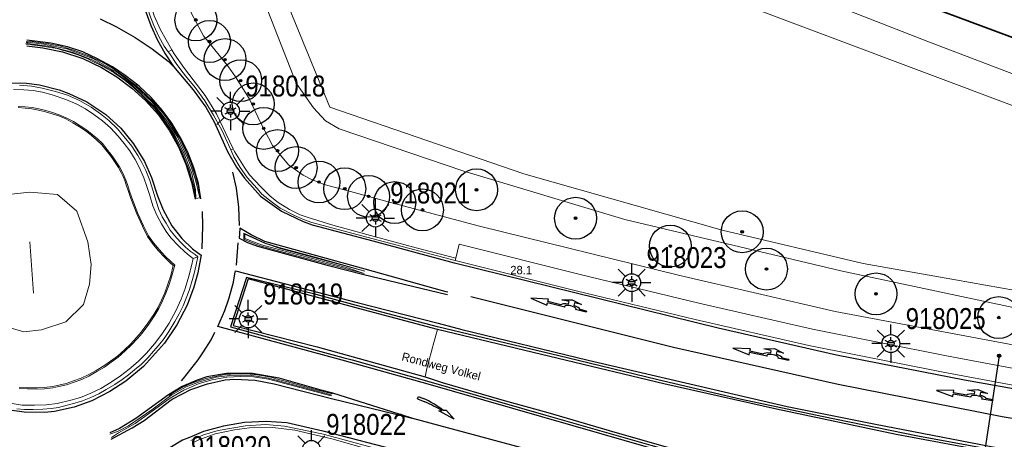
# Model space of a CAD drawing. Header units: metres. Extents: x 169249 to 194689, y 406250 to 412203.
# Tile 15 of 26: x 172716 to 172833, y 406482 to 406532. Entities that reach past the tile are written whole.
import ezdxf
from ezdxf.enums import TextEntityAlignment as Align

# ---------------------------------------------------------------- set-up
doc = ezdxf.new("R2010")
doc.units = ezdxf.units.M
doc.layers.get('0').update_dxf_attribs({"lineweight": 25})
for name, color, linetype, lineweight in [('B-WE-GR-BOOM-S', 90, 'Continuous', 25), ('B-WE-GW-WATERGANG_INSTEEK-G', 160, 'Continuous', 18), ('B-WE-GW-WATERGANG_SLOOT_BODEM-G', 160, 'Continuous', 18), ('B-WE-GW-WATERGANG_WATERLIJN-G', 160, 'Continuous', 18), ('B-WE-KL-ET_LS_OV_LICHTMAST-S', 190, 'Continuous', 25), ('B-WE-OG-BREUKLIJN-G', 7, 'Continuous', 18), ('B-WE-OG-TOPOGRAFIE_BEBOUWING-G', 1, 'Continuous', 35), ('B-WE-OG-TOPOGRAFIE_WATER-GV', 160, 'Continuous', 18), ('B-WE-OG-TOPOGRAFIE_WEG_BERM-GV', 62, 'Continuous', 18), ('B-WE-OG-TOPOGRAFIE_WEG_RIJWEG-GV', 252, 'Continuous', 18), ('B-WE-VW-MARKERING_PIJL-S', 7, 'Continuous', 25)]:
    doc.layers.add(name, color=color, linetype=linetype, lineweight=lineweight)
for name, color, linetype in [('B-WE-IE-MEUBILAIR_WEGMEUBILAIR-S', 7, 'Continuous'), ('B-WE-OG-TOPOGRAFIE_WEG_VERKEERSEILAND-GV', 7, 'Continuous'), ('B-WE-VW-BEWEGWIJZERING_DRAAGCONSTRUCTIE_PORTAAL_POER-G', 7, 'Continuous'), ('B-WE-VW-MARKERING-G', 7, 'Continuous'), ('Label_Openbareruimte', 7, 'Continuous'), ('Label_Puntobject', 7, 'Continuous')]:
    doc.layers.add(name, color=color, linetype=linetype)
doc.styles.add('ARIAL', font='ARIALN.TTF', dxfattribs={"height": 1})
doc.styles.add('NLCS-ISO', font='txt')

# ---------------------------------------------------------------- blocks, each defined once
blk = doc.blocks.new('LM')
for p, q in [((-0.47, 0.61), (-0.47, 1.83)), ((-1.23, 0.3), (-2.09, 1.16)), ((0.29, 0.3), (1.15, 1.16)), ((-1.54, -0.46), (-2.76, -0.46)), ((0.6, -0.46), (1.82, -0.46)), ((-1.23, -1.22), (-2.09, -2.08)), ((-0.47, -1.53), (-0.47, -2.75)), ((0.29, -1.21), (1.15, -2.08))]:
    blk.add_line(p, q)
blk.add_circle((-0.47, -0.46), 1.07)
at = {"color": 7, "style": 'ARIAL'}
blk.add_attdef('MASTNR.', (1.3, 1.28), '', height=2.5, dxfattribs=at)
blk = doc.blocks.new('SGR-BOOM_01')
at = {"ltscale": 0.1}
h = blk.add_hatch(color=256, dxfattribs=at)
edge = h.paths.add_edge_path()
edge.add_arc((0, 0), 0.15, 0, 360)
for radius in [2.5, 0.045]:
    blk.add_circle((0, 0), radius)
blk.add_circle((0, 0), 0.15, dxfattribs=at)
blk = doc.blocks.new('B-SVW-MARKERING_PIJL_VERDRIJF_RE_5.0')
for p, q in [((0, 0.15), (0.6, 0.15)), ((0, -0.15), (0, 0.15)), ((0, -0.15), (0.96, -0.15)), ((2.92, -0.46), (3.27, -0.28)), ((5, -0.66), (2.92, -0.46)), ((3.75, -0.04), (3.43, -0.2)), ((5, -0.66), (3.75, -0.04))]:
    blk.add_line(p, q)
for centre, radius, start, end in [((0.61, -11.39), 11.54, 75.8527, 90.0468), ((0.99, -20.17), 20.02, 83.4664, 90.0916)]:
    blk.add_arc(centre, radius, start, end)
blk = doc.blocks.new('B-SVW-MARKERING_PIJL_ROTONDE_RD_RA_6.80')
for p, q in [((0, 0.07), (1.29, 0.07)), ((0, -0.07), (0, 0.07)), ((2.61, 0.07), (4.75, 0.07)), ((4.75, 0.37), (4.75, 0.07)), ((6.8, 0), (4.75, 0.37)), ((0, -0.07), (0.77, -0.07)), ((1.95, -0.98), (0.75, -0.68)), ((0.75, -0.68), (1.6, -0.68)), ((1.6, -0.68), (1.6, -0.36)), ((3.15, -0.68), (1.95, -0.98)), ((2.3, -0.68), (2.3, -0.36)), ((2.3, -0.68), (3.15, -0.68)), ((3.13, -0.07), (4.75, -0.07)), ((4.75, -0.38), (6.8, 0)), ((4.75, -0.07), (4.75, -0.38))]:
    blk.add_line(p, q)
for major_axis, ratio, start_param, end_param in [((-0.7, 0), 0.321429, 5.943348, 9.764615), ((-1.2, 0), 0.3125, 6.484543, 7.558013), ((-1.2, 0), 0.3125, 8.14995, 9.22342)]:
    blk.add_ellipse((1.95, 0), major_axis=major_axis, ratio=ratio, start_param=start_param, end_param=end_param)
blk = doc.blocks.new('B-SIE-WEG_LICHTMAST-SO')
at = {"ltscale": 0.1}
for p, q in [((-0.33, 0.19), (-0.67, 0.39)), ((0, 0.39), (0, 0.77)), ((0.33, 0.19), (0.67, 0.39)), ((-0.33, -0.19), (-0.67, -0.39)), ((0, -0.39), (0, -0.77)), ((0.33, -0.19), (0.67, -0.39))]:
    blk.add_line(p, q, dxfattribs=at)
at = {"flags": 128}
for points in [[(-0.35, 0.15), (0.35, 0.15)], [(-0.35, -0.15), (0.35, -0.15)]]:
    blk.add_lwpolyline(points, dxfattribs=at)
at = {"ltscale": 0.1}
blk.add_circle((0, 0), 0.386, dxfattribs=at)
at = {"style": 'NLCS-ISO'}
blk.add_attdef('TYPE', text='', height=0.549, dxfattribs=at).set_placement((0, 0.77), align=Align.BOTTOM_CENTER)
blk = doc.blocks.new('SIE-WEG_PAAL_ALGEMEEN_TYPE_01-SO')
h = blk.add_hatch(color=256)
edge = h.paths.add_edge_path()
edge.add_arc((0, 0), 0.188, 0, 360)
at = {"ltscale": 0.5}
blk.add_circle((0, 0), 0.188, dxfattribs=at)

msp = doc.modelspace()

# ---------------------------------------------------------------- linework, layer by layer
at = {"layer": 'B-WE-GW-WATERGANG_INSTEEK-G'}
msp.add_polyline3d([(172756.65, 406555.49, 17.65), (172756.81, 406555.43, 17.65), (172763.61, 406552.75, 17.64), (172793.86, 406541.2, 17.73), (172824.27, 406529.33, 17.79), (172839.65, 406523.47, 17.78), (172842.19, 406522.4, 17.78), (172844.41, 406521.56, 17.75)], dxfattribs=at)
at = {"layer": 'B-WE-GW-WATERGANG_SLOOT_BODEM-G'}
msp.add_polyline3d([(172754.84, 406552.94, 15.72), (172754.12, 406553.29, 15.75), (172745.89, 406557.22, 16.11), (172742.36, 406546.62, 16.1), (172752.65, 406521.55, 15.88), (172775.82, 406513.61, 15.87), (172799.5, 406506.88, 15.89), (172816.36, 406502.91, 16.26), (172827.38, 406500.96, 15.71), (172857.82, 406495.55, 15.63), (172879.55, 406492.47, 15.67), (172898.6, 406490.38, 15.56), (172926.21, 406487.4, 15.79), (172945.4, 406485.6, 15.83), (172967.27, 406483.04, 15.77), (172977.07, 406482.54, 15.83), (172984.19, 406482.93, 15.73)], dxfattribs=at)
at = {"layer": 'B-WE-GW-WATERGANG_WATERLIJN-G'}
msp.add_polyline3d([(172842.12, 406518.64, 15.81), (172834.68, 406521.57, 15.81), (172779.25, 406542.41, 15.81), (172771.14, 406545.91, 15.78), (172758.59, 406551.32, 15.73), (172754.96, 406552.89, 15.71)], dxfattribs=at)
at = {"layer": 'B-WE-OG-BREUKLIJN-G'}
msp.add_line((172716.78, 406505.51, 18.97), (172717.25, 406499.37, 18.88), dxfattribs=at)
for points in [[(172736.63, 406510.68, 17.87), (172736.59, 406511.68, 17.98), (172736.15, 406513.66, 17.98), (172735.17, 406516.14, 17.97), (172734.07, 406518.25, 17.97), (172732.62, 406520.44, 17.96), (172731.77, 406521.53, 17.96), (172728.92, 406524.31, 17.95), (172726.57, 406525.98, 17.98), (172724.23, 406527.23, 17.99), (172721.87, 406528.13, 17.95), (172719.28, 406528.82, 17.97), (172716.51, 406529.18, 17.96), (172716.54, 406529.33, 17.98), (172718.49, 406529.09, 17.98), (172721.23, 406528.53, 17.97), (172724.31, 406527.37, 17.96), (172727.39, 406525.63, 17.96), (172729.31, 406524.13, 17.96), (172731.43, 406522.17, 17.96), (172733.09, 406520.07, 17.96), (172734.43, 406518.01, 17.96), (172735.63, 406515.52, 17.98), (172736.12, 406514.33, 17.98), (172736.57, 406512.9, 17.99), (172737.11, 406510.73, 17.87)], [(172713.16, 406495.59, 18.65), (172710.83, 406497.86, 18.68), (172709.87, 406500.28, 18.74), (172709.72, 406503.47, 18.81), (172710.41, 406507.88, 18.76), (172711.75, 406509.79, 18.85), (172714.2, 406511.13, 18.88), (172716.78, 406511.4, 18.9), (172720.1, 406511.12, 18.94), (172722.43, 406509.14, 18.91), (172723.71, 406505.5, 18.91), (172724.11, 406502.78, 18.91), (172723.92, 406500.43, 18.83), (172723.2, 406498.02, 18.8), (172721.08, 406495.95, 18.74), (172718.21, 406494.97, 18.65), (172716.1, 406494.74, 18.65), (172713.16, 406495.59, 18.65)], [(172756.81, 406502, 17.73), (172746.72, 406504.69, 17.88), (172744.85, 406505.32, 17.89), (172742.49, 406506.4, 17.9), (172742.48, 406505.9, 17.91), (172744.49, 406505.14, 17.89), (172754.86, 406502.34, 17.77), (172756.73, 406501.72, 17.71)], [(172726.37, 406482.54, 17.87), (172727.29, 406482.84, 17.93), (172728.57, 406483.53, 17.94), (172731.38, 406485.43, 17.95), (172733.48, 406487.03, 17.95), (172733.76, 406487.22, 17.95), (172735.48, 406488.18, 17.95), (172737.06, 406488.78, 17.92), (172739.06, 406489.32, 17.86), (172740.7, 406489.55, 17.87), (172741.94, 406489.58, 17.86), (172743.32, 406489.53, 17.78), (172745.29, 406489.22, 17.78), (172752.81, 406487.24, 17.73), (172752.78, 406487.09, 17.78), (172745.31, 406489.1, 17.84), (172743.52, 406489.36, 17.88), (172742.01, 406489.42, 17.88), (172740.34, 406489.32, 17.86), (172738.59, 406489.03, 17.9), (172737.02, 406488.57, 17.93), (172735.2, 406487.79, 17.93), (172733.57, 406486.85, 17.93), (172733.43, 406486.76, 17.93), (172729.37, 406483.8, 17.93), (172727.39, 406482.68, 17.93), (172726.56, 406482.12, 17.87)]]:
    msp.add_polyline3d(points, dxfattribs=at)
at = {"layer": 'B-WE-OG-TOPOGRAFIE_BEBOUWING-G'}
msp.add_polyline3d([(172842.28, 406573.03, 22.49), (172871.24, 406562.42, 22.38), (172867.69, 406553.05, 22.38), (172866.02, 406553.57, 22.4), (172864.85, 406549.85, 22.4), (172845.85, 406526.83, 22.39), (172838.87, 406529.61, 22.39), (172838.35, 406528.34, 22.4), (172820.05, 406535.16, 22.45), (172819.53, 406535.5, 22.97), (172794.41, 406545.21, 23.09), (172794.5, 406545.45, 23.09), (172809.41, 406584.15, 23.14), (172842, 406571.69, 23.29), (172842, 406571.72, 23.21), (172842, 406571.97, 22.49), (172842.28, 406573.03, 22.49)], dxfattribs=at)
at = {"layer": 'B-WE-OG-TOPOGRAFIE_WATER-GV'}
msp.add_polyline3d([(172741.79, 406542.02, 17.59), (172742.05, 406541.25, 17.57), (172742.65, 406539.69, 17.57), (172748.63, 406524.42, 17.52), (172749.17, 406523.64, 17.5), (172750.67, 406521.48, 17.48), (172752.12, 406519.92, 17.47), (172753.73, 406518.99, 17.47), (172768.64, 406513.93, 17.37), (172787.89, 406508.14, 17.31), (172813.67, 406502.02, 17.33), (172835.01, 406497.5, 17.35), (172856.69, 406494.06, 17.38), (172867.53, 406492.55, 17.45), (172899.8, 406488.53, 17.52), (172929.15, 406485.55, 17.53), (172952.54, 406482.66, 17.59), (172961.71, 406481.51, 17.62), (172964.84, 406481.12, 17.63), (172977.53, 406480.6, 17.64), (172988.12, 406480.85, 17.7)], dxfattribs=at)
at = {"layer": 'B-WE-OG-TOPOGRAFIE_WEG_BERM-GV'}
for p, q in [((172733.76, 406528.42, 17.85), (172733.33, 406528.18, 17.77)), ((172741.09, 406516.6, 17.91), (172740.8, 406516.46, 17.76)), ((172736.85, 406503.71, 18.01), (172736.3, 406503.52, 18.06)), ((172767.67, 406503.55, 17.63), (172767.59, 406503.28, 17.61)), ((172733.93, 406502.66, 18.22), (172734.1, 406502.71, 18.09))]:
    msp.add_line(p, q, dxfattribs=at)
for points in [[(172729.87, 406541.95, 17.55), (172729.9, 406540.41, 17.59), (172729.96, 406538.14, 17.64), (172730.15, 406536.81, 17.67), (172730.46, 406535.09, 17.67), (172730.68, 406533.99, 17.71), (172731.13, 406532.54, 17.72), (172731.61, 406531.32, 17.74), (172732.2, 406530, 17.77), (172732.83, 406528.86, 17.73), (172733.33, 406528.18, 17.77)], [(172730.25, 406541.96, 17.71), (172730.32, 406540.4, 17.75), (172730.43, 406537.9, 17.8), (172730.71, 406535.85, 17.8), (172731.64, 406532.48, 17.83), (172732.39, 406530.8, 17.84), (172733.76, 406528.42, 17.85)], [(172734.48, 406541.98, 17.67), (172734.6, 406538.56, 17.65), (172735.03, 406535.79, 17.7), (172736.1, 406532.76, 17.75), (172737.54, 406530.06, 17.78), (172739.42, 406527.76, 17.78), (172740.52, 406526.37, 17.78), (172741.35, 406525.2, 17.78), (172743, 406522.58, 17.79), (172744.38, 406519.67, 17.78), (172745.79, 406516.99, 17.77), (172747.71, 406514.68, 17.69), (172749.45, 406513.44, 17.69), (172750.44, 406512.95, 17.68), (172751.97, 406512.32, 17.68), (172755.11, 406511.48, 17.68), (172759.59, 406510.27, 17.68), (172770.53, 406507.38, 17.68), (172794.46, 406501.47, 17.69), (172812.99, 406497.18, 17.69), (172845.43, 406491.1, 17.71), (172869.59, 406487.58, 17.75), (172869.3, 406484.97, 17.66)], [(172733.33, 406528.18, 17.77), (172733.52, 406527.92, 17.79), (172734.27, 406526.76, 17.79), (172734.82, 406526.02, 17.74), (172735.4, 406525.3, 17.75), (172736.56, 406523.91, 17.76), (172737.71, 406522.32, 17.77), (172738.73, 406520.62, 17.78), (172739.78, 406518.74, 17.77), (172740.56, 406516.98, 17.76), (172740.8, 406516.46, 17.76)], [(172733.76, 406528.42, 17.85), (172734.04, 406527.94, 17.85), (172735.29, 406526.17, 17.86), (172737.75, 406522.97, 17.87), (172739.1, 406520.75, 17.89), (172740.22, 406518.44, 17.91), (172741.09, 406516.6, 17.91)], [(172714.86, 406523.67, 18.08), (172716.07, 406523.62, 18.1), (172717.18, 406523.54, 18.1), (172718.32, 406523.37, 18.1), (172719.47, 406523.05, 18.1), (172721.11, 406522.49, 18.11), (172722.41, 406521.94, 18.11), (172723.46, 406521.36, 18.11), (172724.46, 406520.69, 18.11), (172725.47, 406519.93, 18.12), (172726.44, 406519.1, 18.1), (172727.34, 406518.12, 18.1), (172728.07, 406517.22, 18.1), (172728.76, 406516.34, 18.1), (172729.38, 406515.32, 18.12), (172729.9, 406514.32, 18.12), (172730.4, 406513.14, 18.12), (172730.78, 406512.11, 18.12), (172731.14, 406511.01, 18.12), (172731.49, 406509.79, 18.12), (172731.95, 406508.69, 18.12), (172732.51, 406507.62, 18.12), (172733.09, 406506.73, 18.12), (172733.66, 406505.96, 18.11), (172734.56, 406505.01, 18.11), (172735.31, 406504.31, 18.08), (172735.85, 406503.86, 18.06), (172736.3, 406503.52, 18.06)], [(172736.85, 406503.71, 18.01), (172736.53, 406503.96, 18.01), (172735.97, 406504.36, 18.01), (172735.38, 406504.87, 18.02), (172734.74, 406505.51, 18.02), (172734.07, 406506.24, 18.02), (172733.58, 406506.89, 18.04), (172733.07, 406507.7, 18.03), (172732.61, 406508.49, 18.02), (172732.22, 406509.33, 18.02), (172731.9, 406510.33, 18.02), (172731.5, 406511.66, 18.02), (172731.12, 406512.83, 18.01), (172730.64, 406514, 18.01), (172730.17, 406514.96, 18), (172729.7, 406515.81, 17.99), (172728.97, 406516.9, 17.99), (172728.08, 406518.02, 17.98), (172727.26, 406518.98, 17.96), (172726.23, 406519.98, 17.96), (172725.26, 406520.78, 17.96), (172724.11, 406521.58, 17.96), (172722.74, 406522.34, 17.95), (172721.31, 406522.99, 17.95), (172719.85, 406523.45, 17.94), (172718.28, 406523.84, 17.95), (172716.99, 406524.09, 17.95), (172715.58, 406524.18, 17.95)], [(172715.41, 406521.51, 18.23), (172716.24, 406521.46, 18.23), (172717.05, 406521.36, 18.23), (172717.83, 406521.22, 18.23), (172718.67, 406521.01, 18.23), (172719.46, 406520.78, 18.23), (172720.26, 406520.51, 18.23), (172721.08, 406520.16, 18.23), (172721.95, 406519.71, 18.23), (172722.75, 406519.22, 18.25), (172723.52, 406518.68, 18.25), (172724.16, 406518.2, 18.25), (172724.78, 406517.68, 18.25), (172725.39, 406517.07, 18.27), (172725.85, 406516.5, 18.27), (172726.35, 406515.87, 18.27), (172726.69, 406515.43, 18.27), (172726.99, 406514.94, 18.27), (172727.38, 406514.35, 18.27), (172727.7, 406513.78, 18.27), (172727.94, 406513.28, 18.27), (172728.13, 406512.81, 18.27), (172728.31, 406512.3, 18.27), (172728.58, 406511.49, 18.27), (172728.85, 406510.68, 18.27), (172729.58, 406508.82, 18.27), (172730.25, 406507.35, 18.27), (172730.86, 406506.14, 18.28), (172731.47, 406505.28, 18.28), (172732.14, 406504.46, 18.28), (172732.87, 406503.66, 18.28), (172733.52, 406503.04, 18.28), (172733.93, 406502.66, 18.22)], [(172734.1, 406502.71, 18.09), (172733.63, 406503.15, 18.15), (172732.98, 406503.76, 18.15), (172732.25, 406504.56, 18.15), (172731.59, 406505.37, 18.15), (172730.99, 406506.22, 18.15), (172730.39, 406507.41, 18.14), (172729.71, 406508.88, 18.14), (172728.99, 406510.73, 18.14), (172728.72, 406511.54, 18.14), (172728.46, 406512.35, 18.14), (172728.27, 406512.86, 18.14), (172728.08, 406513.34, 18.14), (172727.83, 406513.85, 18.14), (172727.51, 406514.43, 18.14), (172727.11, 406515.02, 18.14), (172726.81, 406515.52, 18.14), (172726.47, 406515.97, 18.14), (172725.97, 406516.59, 18.14), (172725.5, 406517.17, 18.14), (172724.88, 406517.79, 18.12), (172724.25, 406518.31, 18.12), (172723.61, 406518.8, 18.12), (172722.83, 406519.35, 18.12), (172722.03, 406519.84, 18.11), (172721.14, 406520.3, 18.1), (172720.32, 406520.65, 18.1), (172719.5, 406520.93, 18.1), (172718.71, 406521.16, 18.1), (172717.86, 406521.37, 18.1), (172717.08, 406521.51, 18.1), (172716.26, 406521.61, 18.1), (172715.42, 406521.66, 18.1)], [(172740.8, 406516.46, 17.76), (172741.17, 406515.63, 17.76), (172741.91, 406514.37, 17.74), (172742.75, 406513.16, 17.74), (172743.95, 406511.85, 17.7), (172744.51, 406511.18, 17.7), (172745.8, 406510.17, 17.68), (172746.7, 406509.5, 17.67), (172748.43, 406508.65, 17.66), (172749.47, 406508.17, 17.68), (172750.5, 406507.79, 17.66), (172757.82, 406505.83, 17.63), (172767.59, 406503.28, 17.61)], [(172741.09, 406516.6, 17.91), (172741.23, 406516.29, 17.91), (172742.45, 406514.35, 17.89), (172743.04, 406513.5, 17.89), (172744.36, 406512.08, 17.86), (172745.52, 406510.94, 17.82), (172746.48, 406510.19, 17.8), (172747.83, 406509.35, 17.8), (172749.11, 406508.73, 17.75), (172750.04, 406508.39, 17.75), (172752.98, 406507.47, 17.74), (172757.93, 406506.12, 17.71), (172762.93, 406504.77, 17.7), (172767.67, 406503.55, 17.63)], [(172869.3, 406484.97, 17.66), (172865.14, 406485.49, 17.64), (172853.3, 406487.14, 17.64), (172841.4, 406489.07, 17.59), (172826.28, 406491.9, 17.6), (172810.27, 406495.06, 17.61), (172796.72, 406498.18, 17.62), (172782.52, 406501.58, 17.61), (172768.08, 406505.22, 17.61), (172768.07, 406505.22, 17.61), (172767.67, 406503.55, 17.63)], [(172736.3, 406503.52, 18.06), (172736.1, 406502.61, 18.05), (172735.8, 406501.41, 18.05), (172735.35, 406499.91, 18.04), (172734.89, 406498.65, 18.04), (172734.26, 406497.32, 18.04), (172733.43, 406495.79, 18.04), (172732.57, 406494.45, 18.05), (172731.7, 406493.31, 18.05), (172730.74, 406492.21, 18.06), (172729.73, 406491.22, 18.07), (172728.66, 406490.29, 18.07), (172727.64, 406489.48, 18.08), (172726.52, 406488.76, 18.07), (172725.3, 406488, 18.07), (172724.09, 406487.42, 18.09), (172722.86, 406486.93, 18.09), (172721.68, 406486.59, 18.09), (172720.07, 406486.2, 18.08), (172718.75, 406486.02, 18.07), (172717.37, 406485.99, 18.07), (172715.87, 406486, 18.07), (172714.45, 406486.24, 18.08)], [(172715.26, 406485.57, 17.94), (172716.16, 406485.49, 17.94), (172717.21, 406485.47, 17.94), (172718.36, 406485.51, 17.93), (172719.35, 406485.59, 17.93), (172720.23, 406485.73, 17.93), (172721.24, 406485.98, 17.93), (172722.18, 406486.22, 17.96), (172723.08, 406486.52, 17.96), (172724.08, 406486.92, 17.96), (172725.03, 406487.36, 17.95), (172725.93, 406487.85, 17.95), (172726.97, 406488.48, 17.93), (172727.83, 406489.05, 17.91), (172728.6, 406489.62, 17.92), (172729.32, 406490.2, 17.92), (172730.12, 406490.9, 17.92), (172730.89, 406491.66, 17.94), (172731.59, 406492.43, 17.95), (172732.17, 406493.1, 17.95), (172732.83, 406493.96, 17.95), (172733.41, 406494.77, 17.95), (172734.12, 406495.97, 17.95), (172734.62, 406496.9, 17.95), (172735.1, 406497.84, 17.95), (172735.47, 406498.78, 17.95), (172735.82, 406499.68, 17.95), (172736, 406500.21, 17.95), (172736.13, 406500.59, 17.95), (172736.43, 406501.7, 17.95), (172736.66, 406502.75, 17.94), (172736.85, 406503.71, 18.01)], [(172767.59, 406503.28, 17.61), (172782.04, 406499.64, 17.61), (172796.27, 406496.23, 17.62), (172809.86, 406493.1, 17.61), (172825.9, 406489.94, 17.6), (172841.05, 406487.1, 17.59), (172853, 406485.16, 17.64), (172864.88, 406483.51, 17.64), (172869.08, 406482.99, 17.66)], [(172715.51, 406488, 18.09), (172716.51, 406487.93, 18.09), (172717.67, 406487.92, 18.09), (172718.54, 406487.95, 18.09), (172719.54, 406488.08, 18.09), (172720.28, 406488.22, 18.09), (172721.17, 406488.43, 18.09), (172722.08, 406488.74, 18.12), (172723, 406489.07, 18.12), (172723.84, 406489.47, 18.12), (172724.82, 406490, 18.12), (172725.73, 406490.55, 18.11), (172726.53, 406491.13, 18.1), (172727.36, 406491.72, 18.09), (172728.2, 406492.47, 18.08), (172728.94, 406493.18, 18.09), (172729.65, 406493.97, 18.08), (172730.23, 406494.59, 18.07), (172731.01, 406495.68, 18.07), (172731.73, 406496.75, 18.07), (172732.22, 406497.54, 18.05), (172732.65, 406498.45, 18.05), (172733.06, 406499.36, 18.05), (172733.44, 406500.4, 18.04), (172733.77, 406501.43, 18.05), (172734.1, 406502.71, 18.09)], [(172733.93, 406502.66, 18.22), (172733.63, 406501.47, 18.18), (172733.3, 406500.45, 18.17), (172732.92, 406499.42, 18.18), (172732.52, 406498.51, 18.18), (172732.09, 406497.61, 18.18), (172731.6, 406496.83, 18.2), (172730.89, 406495.77, 18.2), (172730.11, 406494.69, 18.2), (172729.54, 406494.07, 18.21), (172728.83, 406493.29, 18.22), (172728.09, 406492.58, 18.21), (172727.27, 406491.84, 18.22), (172726.45, 406491.25, 18.23), (172725.65, 406490.67, 18.24), (172724.74, 406490.13, 18.25), (172723.77, 406489.6, 18.25), (172722.94, 406489.2, 18.25), (172722.03, 406488.88, 18.25), (172721.13, 406488.57, 18.22), (172720.25, 406488.37, 18.22), (172719.51, 406488.23, 18.22), (172718.53, 406488.1, 18.22), (172717.67, 406488.07, 18.22), (172716.52, 406488.08, 18.22), (172715.53, 406488.15, 18.22)], [(172765.5, 406495.03, 17.92), (172765.05, 406493.48, 18.05), (172764.24, 406490.38, 18.02), (172764.04, 406489.38, 17.94)], [(172761.47, 406479.91, 17.59), (172761.23, 406479.98, 17.59), (172751.99, 406482.5, 17.61), (172751.69, 406482.57, 17.61), (172747.23, 406483.5, 17.61), (172744.99, 406483.67, 17.62), (172742.56, 406483.54, 17.68), (172739.28, 406482.99, 17.68), (172737.53, 406482.45, 17.69), (172736.04, 406481.79, 17.68)], [(172761.43, 406479.55, 17.61), (172760.49, 406479.81, 17.68), (172758.9, 406480.27, 17.72), (172752.87, 406481.96, 17.73), (172748.44, 406483, 17.77), (172745.82, 406483.33, 17.81), (172743.63, 406483.37, 17.82), (172741.24, 406483.06, 17.86), (172738.95, 406482.58, 17.87), (172737, 406481.87, 17.86), (172736.2, 406481.47, 17.86)]]:
    msp.add_polyline3d(points, dxfattribs=at)
at = {"layer": 'B-WE-OG-TOPOGRAFIE_WEG_RIJWEG-GV'}
msp.add_line((172736.63, 406510.68, 17.87), (172737.11, 406510.73, 17.87), dxfattribs=at)
for points in [[(172726.06, 406526.58, 17.9), (172725.35, 406526.96, 17.9), (172724.5, 406527.38, 17.91), (172723.83, 406527.7, 17.91), (172722.89, 406528.05, 17.91), (172722.12, 406528.34, 17.91), (172721.24, 406528.61, 17.91), (172720.49, 406528.83, 17.91), (172719.83, 406528.96, 17.91), (172719.02, 406529.12, 17.91), (172718.17, 406529.23, 17.91), (172717.29, 406529.35, 17.91), (172716.41, 406529.41, 17.9), (172716.36, 406529.07, 17.9), (172717.03, 406529.01, 17.91), (172718.01, 406528.88, 17.91), (172719.01, 406528.74, 17.91), (172720.07, 406528.55, 17.91), (172720.67, 406528.38, 17.91), (172721.58, 406528.11, 17.91), (172722.55, 406527.8, 17.91), (172723.73, 406527.33, 17.91), (172724.4, 406526.99, 17.91), (172725.24, 406526.58, 17.91), (172726.04, 406526.14, 17.91), (172726.88, 406525.66, 17.91), (172727.5, 406525.22, 17.91), (172728.17, 406524.73, 17.91), (172728.86, 406524.19, 17.91), (172729.5, 406523.62, 17.91), (172730.15, 406523.04, 17.91), (172730.67, 406522.51, 17.94), (172731.19, 406521.97, 17.94), (172731.69, 406521.43, 17.94), (172732.18, 406520.77, 17.94), (172732.61, 406520.26, 17.94), (172733.07, 406519.58, 17.94), (172733.71, 406518.62, 17.94), (172734.14, 406517.86, 17.94), (172734.53, 406517.12, 17.94), (172734.96, 406516.23, 17.96), (172735.33, 406515.31, 17.95), (172735.84, 406514.03, 17.93), (172736.2, 406512.78, 17.9), (172736.41, 406511.96, 17.94), (172736.63, 406510.68, 17.87)], [(172737.11, 406510.73, 17.87), (172737.02, 406511.49, 17.92), (172736.93, 406512.03, 17.92), (172736.84, 406512.48, 17.93), (172736.59, 406513.36, 17.95), (172736.32, 406514.18, 17.95), (172736.04, 406514.96, 17.95), (172735.62, 406515.88, 17.94), (172735.41, 406516.41, 17.93), (172734.98, 406517.21, 17.93), (172734.62, 406517.93, 17.93), (172734.17, 406518.69, 17.92), (172733.67, 406519.47, 17.92), (172733.19, 406520.2, 17.9), (172732.64, 406520.91, 17.89), (172732.16, 406521.5, 17.89), (172731.5, 406522.24, 17.88), (172730.77, 406522.96, 17.9), (172730.1, 406523.61, 17.89), (172729.49, 406524.15, 17.89), (172728.79, 406524.67, 17.89), (172728.04, 406525.27, 17.89), (172727.5, 406525.64, 17.89), (172726.76, 406526.16, 17.89), (172726.06, 406526.58, 17.9)], [(172756.73, 406501.72, 17.71), (172750.49, 406503.36, 17.75), (172747.23, 406504.21, 17.75), (172744.31, 406505.02, 17.75), (172742.5, 406505.74, 17.8), (172742.37, 406505.82, 17.84), (172742.36, 406506.14, 17.82), (172742.35, 406506.51, 17.8), (172744.94, 406505.33, 17.75), (172746.58, 406504.81, 17.74), (172751.21, 406503.58, 17.73), (172755.02, 406502.52, 17.69), (172756.81, 406502, 17.73)], [(172733.43, 406487.14, 17.87), (172733.9, 406487.47, 17.87), (172734.77, 406487.98, 17.86), (172735.77, 406488.47, 17.82), (172736.72, 406488.82, 17.82), (172737.83, 406489.19, 17.81), (172738.93, 406489.43, 17.79), (172740.15, 406489.66, 17.75), (172741.52, 406489.73, 17.75), (172742.66, 406489.72, 17.74), (172743.58, 406489.64, 17.74), (172744.48, 406489.53, 17.71), (172745.57, 406489.32, 17.71), (172746.51, 406489.07, 17.71), (172747.3, 406488.85, 17.71), (172748.72, 406488.48, 17.71), (172750.9, 406487.88, 17.71), (172752.96, 406487.33, 17.68)]]:
    msp.add_polyline3d(points, dxfattribs=at)
at = {"layer": 'B-WE-OG-TOPOGRAFIE_WEG_VERKEERSEILAND-GV'}
for points in [[(172765.48, 406495.36, 17.76), (172755.83, 406497.91, 17.76), (172751.01, 406499.19, 17.76), (172742.68, 406501.25, 17.79), (172741.73, 406498.29, 17.79), (172740.78, 406495.34, 17.78), (172754.18, 406491.7, 17.75), (172755.3, 406491.39, 17.75), (172763.91, 406488.98, 17.75), (172778.42, 406484.81, 17.68), (172790.96, 406481.23, 17.68), (172802.36, 406478.01, 17.66), (172814.74, 406475.15, 17.69), (172819.05, 406474.25, 17.66), (172825.52, 406473.11, 17.66), (172832.27, 406472.13, 17.66), (172840.58, 406471.09, 17.66)], [(172765.5, 406495.03, 17.92), (172756.64, 406497.39, 17.94), (172742.86, 406501.08, 17.96), (172741.09, 406495.52, 17.96), (172751.11, 406492.94, 17.93), (172764.04, 406489.38, 17.94)], [(172910.96, 406473.98, 17.82), (172897.79, 406475.12, 17.77), (172889.83, 406475.79, 17.75), (172884.83, 406476.18, 17.75), (172884.41, 406476.22, 17.76), (172882.25, 406476.42, 17.77), (172881.85, 406476.45, 17.77), (172877.08, 406476.62, 17.74), (172872.36, 406476.78, 17.71), (172861.95, 406477.28, 17.7), (172853.92, 406477.6, 17.7), (172849.93, 406477.95, 17.72), (172848.41, 406478.11, 17.74), (172844.07, 406478.58, 17.75), (172834.57, 406480.16, 17.74), (172822.89, 406482.28, 17.75), (172811.41, 406484.65, 17.75), (172801.8, 406486.68, 17.77), (172791.81, 406489.02, 17.76), (172780.99, 406491.63, 17.76), (172765.48, 406495.36, 17.76)], [(172868.5, 406476.7, 17.91), (172858.3, 406477.2, 17.91), (172850.71, 406477.53, 17.91), (172847.68, 406477.77, 17.89), (172839.95, 406478.94, 17.91), (172828.84, 406480.91, 17.91), (172820.28, 406482.5, 17.94), (172806, 406485.5, 17.94), (172792.52, 406488.54, 17.89), (172779.89, 406491.57, 17.92), (172765.5, 406495.03, 17.92)], [(172764.04, 406489.38, 17.94), (172766.07, 406488.71, 17.87), (172773.18, 406486.65, 17.84), (172778.68, 406485.1, 17.84), (172786.69, 406482.78, 17.79), (172796.32, 406480.04, 17.78), (172804.31, 406477.89, 17.8), (172813.25, 406475.81, 17.8), (172821.29, 406474.16, 17.79), (172829.3, 406472.81, 17.76), (172837.61, 406471.71, 17.77), (172847.1, 406470.7, 17.78), (172855.76, 406470.04, 17.78), (172863.7, 406469.52, 17.8), (172867.13, 406469.33, 17.84), (172867.62, 406469.32, 17.84)]]:
    msp.add_polyline3d(points, dxfattribs=at)
at = {"layer": 'B-WE-VW-BEWEGWIJZERING_DRAAGCONSTRUCTIE_PORTAAL_POER-G', "linetype": 'Continuous'}
msp.add_line((172832.58, 406491.89, 23.65), (172830.73, 406479.58, 23.6), dxfattribs=at)
at = {"layer": 'B-WE-VW-MARKERING-G', "linetype": 'Continuous'}
msp.add_line((172741.5, 406502.69, 17.8), (172741.7, 406505.36, 17.81), dxfattribs=at)
at = {"layer": 'B-WE-VW-MARKERING-G'}
for points in [[(172729.46, 406541.74, 17.59), (172729.59, 406538.36, 17.64), (172729.77, 406536.58, 17.66), (172730.54, 406533.25, 17.73), (172731.26, 406531.32, 17.74), (172732.01, 406529.66, 17.77), (172732.98, 406527.91, 17.78), (172733.96, 406526.43, 17.78)], [(172737.24, 406510.64, 17.86), (172736.96, 406512.45, 17.91), (172736.4, 406514.34, 17.92), (172735.68, 406516.18, 17.89), (172734.79, 406517.92, 17.91), (172733.76, 406519.66, 17.92), (172732.61, 406521.22, 17.91), (172731.3, 406522.71, 17.89), (172729.85, 406524.08, 17.89), (172728.2, 406525.34, 17.89), (172726.67, 406526.36, 17.89), (172724.89, 406527.32, 17.89), (172723.13, 406528.16, 17.89), (172721.28, 406528.77, 17.89), (172719.31, 406529.21, 17.89), (172716.46, 406529.58, 17.9)], [(172716.44, 406528.87, 17.92), (172718.37, 406528.66, 17.92), (172720.69, 406528.15, 17.91), (172723.14, 406527.36, 17.91), (172725.35, 406526.3, 17.89), (172727.18, 406525.2, 17.9), (172728.99, 406523.85, 17.9), (172730.62, 406522.34, 17.9), (172732.15, 406520.64, 17.9), (172733.46, 406518.81, 17.9), (172734.55, 406516.83, 17.91), (172735.43, 406514.75, 17.91), (172736.12, 406512.63, 17.91), (172736.55, 406510.59, 17.86)], [(172733.96, 406526.43, 17.78), (172736.32, 406523.65, 17.78), (172737.81, 406521.56, 17.78), (172738.81, 406519.83, 17.79), (172740.42, 406516.28, 17.77), (172741.49, 406514.41, 17.77), (172742.43, 406513.1, 17.75), (172744.37, 406510.93, 17.69), (172746.86, 406509.14, 17.69), (172749.43, 406507.9, 17.68), (172750.53, 406507.53, 17.68), (172757.76, 406505.59, 17.68), (172767.5, 406502.99, 17.68), (172767.51, 406502.98, 17.68), (172799.01, 406495.21, 17.69), (172813.14, 406492.02, 17.69), (172828.44, 406489.01, 17.65), (172843.46, 406486.35, 17.71), (172858.35, 406484.04, 17.73), (172871.21, 406482.32, 17.75), (172882.7, 406480.95, 17.77), (172883.12, 406480.9, 17.77), (172897.86, 406479.42, 17.78), (172924.12, 406477.22, 17.84)], [(172714.09, 406524.46, 17.93), (172716.4, 406524.44, 17.93), (172717.97, 406524.22, 17.93), (172720.31, 406523.63, 17.96), (172721.45, 406523.21, 17.95), (172723.62, 406522.21, 17.94), (172725.88, 406520.68, 17.95), (172727.67, 406519.06, 17.96), (172729.19, 406517.19, 17.97), (172730.48, 406515.09, 17.97), (172731.34, 406513.16, 17.99), (172732.04, 406510.99, 17.99), (172732.71, 406509.29, 18), (172733.76, 406507.41, 17.98), (172734.96, 406505.9, 17.99), (172736.23, 406504.67, 17.96), (172737.25, 406503.89, 17.93), (172737.19, 406503.51, 17.93), (172736.85, 406501.78, 17.93), (172736.37, 406500.08, 17.93), (172735.6, 406497.95, 17.93), (172734.36, 406495.58, 17.93), (172732.89, 406493.38, 17.92), (172730.39, 406490.61, 17.95)], [(172766.71, 406499.49, 17.71), (172766.55, 406499.53, 17.71), (172766.11, 406499.66, 17.71), (172756.87, 406502.21, 17.69), (172744.86, 406505.52, 17.75), (172743.22, 406506.34, 17.78), (172741.88, 406507.14, 17.85), (172741.85, 406506.46, 17.84), (172741.82, 406505.94, 17.83), (172742.78, 406505.42, 17.83), (172744, 406504.98, 17.83), (172747.92, 406503.89, 17.73), (172752.33, 406502.7, 17.73), (172756.7, 406501.59, 17.71), (172766.48, 406499.26, 17.71), (172766.68, 406499.21, 17.71)], [(172838.48, 406470.95, 17.64), (172833.03, 406471.64, 17.66), (172824.51, 406472.97, 17.66), (172815.79, 406474.59, 17.67), (172810.28, 406475.77, 17.68), (172795.96, 406479.45, 17.68), (172785.16, 406482.52, 17.65), (172763.82, 406488.67, 17.76), (172763.67, 406488.71, 17.76), (172754.09, 406491.37, 17.75), (172739.26, 406495.37, 17.81), (172740.1, 406497.3, 17.82), (172740.56, 406498.69, 17.82), (172740.6, 406498.8, 17.82), (172741.11, 406500.67, 17.87), (172741.3, 406501.66, 17.82), (172741.37, 406502.01, 17.81), (172755.91, 406498.24, 17.77), (172765.59, 406495.77, 17.77), (172768.41, 406495.04, 17.77), (172783.49, 406491.38, 17.77), (172807.25, 406485.84, 17.77), (172817.83, 406483.72, 17.8), (172835.99, 406480.24, 17.78)], [(172730.39, 406490.61, 17.95), (172728.28, 406488.87, 17.95), (172726.34, 406487.61, 17.97), (172724.19, 406486.52, 17.97), (172722.09, 406485.76, 17.95), (172719.73, 406485.24, 17.95), (172718.57, 406485.13, 17.95), (172716.11, 406485.14, 17.96), (172713.27, 406485.56, 17.97)], [(172762.41, 406484.46, 17.7), (172752.99, 406487.42, 17.7), (172751.58, 406487.8, 17.71), (172746.57, 406489.2, 17.71), (172743.38, 406489.77, 17.75), (172740.29, 406489.78, 17.79), (172737.94, 406489.36, 17.83), (172736.8, 406488.99, 17.83), (172735.01, 406488.23, 17.87), (172733.36, 406487.23, 17.88), (172729.48, 406484.4, 17.89), (172727.5, 406483.21, 17.89), (172726.35, 406482.7, 17.87)], [(172726.52, 406481.94, 17.87), (172729.02, 406483.27, 17.86), (172730.47, 406484.18, 17.86), (172733.68, 406486.62, 17.86), (172733.89, 406486.76, 17.86), (172736.03, 406487.88, 17.87), (172738.02, 406488.56, 17.79), (172740.12, 406489, 17.78), (172741.23, 406489.1, 17.74), (172743.73, 406488.97, 17.67), (172745.99, 406488.56, 17.67), (172752.84, 406486.78, 17.69), (172762.32, 406484.48, 17.7), (172762.41, 406484.46, 17.7)], [(172761.36, 406480.41, 17.64), (172761.35, 406480.41, 17.64), (172751.85, 406482.9, 17.6), (172751.78, 406482.91, 17.6), (172747.5, 406483.88, 17.62), (172745.04, 406484.05, 17.66), (172742.45, 406483.92, 17.68), (172739.95, 406483.47, 17.72), (172737.54, 406482.86, 17.69), (172735.86, 406482.15, 17.71), (172735.05, 406481.81, 17.71), (172732.22, 406480.09, 17.71), (172730.87, 406479.06, 17.72), (172728.86, 406477.33, 17.69)]]:
    msp.add_polyline3d(points, dxfattribs=at)
at = {"layer": 'B-WE-VW-MARKERING-G', "linetype": 'Continuous'}
for points in [[(172725.22, 406532.11, 17.79), (172727.15, 406531.16, 17.84), (172729.4, 406529.87, 17.8), (172731.4, 406528.52, 17.78), (172733.32, 406527.07, 17.78), (172733.96, 406526.43, 17.78)], [(172741.01, 406513.79, 17.79), (172741.45, 406511.89, 17.81), (172741.73, 406509.63, 17.84), (172741.82, 406507.45, 17.84)], [(172737.37, 406509.13, 17.91), (172737.44, 406507.39, 17.96), (172737.35, 406504.67, 17.92)], [(172884.5, 406477.18, 17.82), (172882.35, 406477.44, 17.81), (172879.61, 406477.77, 17.8), (172867.68, 406479.24, 17.77), (172855.99, 406480.89, 17.77), (172844.84, 406482.61, 17.75), (172832.94, 406484.62, 17.72), (172813.37, 406488.45, 17.75), (172793.7, 406492.88, 17.73), (172769.49, 406498.94, 17.75)], [(172734.9, 406488.88, 17.86), (172735.14, 406489.16, 17.86), (172736.89, 406491.39, 17.85), (172737.54, 406492.38, 17.86), (172738.45, 406493.79, 17.86), (172738.89, 406494.7, 17.86)], [(172877.93, 406464.65, 17.8), (172864.47, 406464.83, 17.77), (172854.43, 406465.33, 17.75), (172851.36, 406465.54, 17.74), (172840.08, 406466.61, 17.74), (172827.95, 406468.4, 17.79), (172816.44, 406470.6, 17.79), (172807.1, 406472.64, 17.78), (172785.32, 406478.29, 17.77), (172762.54, 406484.42, 17.73), (172762.41, 406484.46, 17.7)]]:
    msp.add_polyline3d(points, dxfattribs=at)

# ---------------------------------------------------------------- block references
for p, values in [((172741.24, 406521.56, 17.88), {'MASTNR.': '918018'}), ((172758.55, 406508.79, 17.72), {'MASTNR.': '918021'}), ((172789.16, 406501.08, 17.55), {'MASTNR.': '918023'}), ((172743.36, 406496.74, 18.05), {'MASTNR.': '918019'}), ((172820.12, 406493.8, 17.55), {'MASTNR.': '918025'}), ((172750.9, 406481.17, 17.77), {'MASTNR.': '918022'}), ((172734.74, 406478.52, 17.78), {'MASTNR.': '918020'})]:
    msp.add_blockref('LM', p).add_auto_attribs(values)
at = {"layer": 'B-WE-GR-BOOM-S', "color": 7}
for p in [(172736.63, 406531.98, 17.81), (172738.26, 406529.4, 17.82), (172740.12, 406527.24, 17.86), (172741.99, 406524.73, 17.92), (172743.48, 406521.95, 17.96), (172744.74, 406519.03, 17.75), (172746.39, 406516.38, 17.84), (172748.61, 406514.35, 17.69), (172751.34, 406512.63, 17.75), (172754.42, 406511.83, 18.01), (172770.16, 406511.7, 17.67), (172757.26, 406510.92, 17.64), (172760.39, 406510.18, 17.7), (172763.7, 406509.3, 17.68), (172781.99, 406508.31, 17.62), (172801.89, 406506.69, 16.98), (172793.31, 406504.98, 17.59), (172804.79, 406502.24, 17.46), (172817.88, 406499.28, 17.49), (172832.54, 406496.45, 17.56)]:
    msp.add_blockref('SGR-BOOM_01', p, dxfattribs=at)
at = {"layer": 'B-WE-IE-MEUBILAIR_WEGMEUBILAIR-S', "color": 7}
msp.add_blockref('SIE-WEG_PAAL_ALGEMEEN_TYPE_01-SO', (172832.58, 406491.89, 17.58), dxfattribs=at)
at = {"layer": 'B-WE-KL-ET_LS_OV_LICHTMAST-S', "color": 7}
for p in [(172740.77, 406521.1, 17.88), (172758.08, 406508.33, 17.72), (172788.69, 406500.62, 17.55), (172742.89, 406496.29, 18.05), (172819.65, 406493.34, 17.55)]:
    msp.add_blockref('B-SIE-WEG_LICHTMAST-SO', p, dxfattribs=at)
at = {"layer": 'B-WE-VW-MARKERING_PIJL-S', "color": 7}
for name, p, rotation in [('B-SVW-MARKERING_PIJL_ROTONDE_RD_RA_6.80', (172783.26, 406497.16, 17.68), 166.2835306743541), ('B-SVW-MARKERING_PIJL_ROTONDE_RD_RA_6.80', (172807.44, 406491.39, 17.68), 168.1732960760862), ('B-SVW-MARKERING_PIJL_ROTONDE_RD_RA_6.80', (172831.8, 406486.57, 17.68), 170.0285629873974), ('B-SVW-MARKERING_PIJL_VERDRIJF_RE_5.0', (172763.16, 406486.9, 17.73), 336.5905981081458)]:
    msp.add_blockref(name, p, dxfattribs=dict(at, rotation=rotation))

# ---------------------------------------------------------------- texts
at = {"layer": 'Label_Openbareruimte', "color": 252, "lineweight": 18}
msp.add_text('Rondweg Volkel', height=1, rotation=-14.592, dxfattribs=at).set_placement((172765.91, 406490.5), align=Align.MIDDLE)
at = {"layer": 'Label_Puntobject', "lineweight": 18}
msp.add_text('28.1', height=1, dxfattribs=at).set_placement((172775.49, 406502.12, 17.59), align=Align.MIDDLE)

doc.saveas('drawing.dxf')
